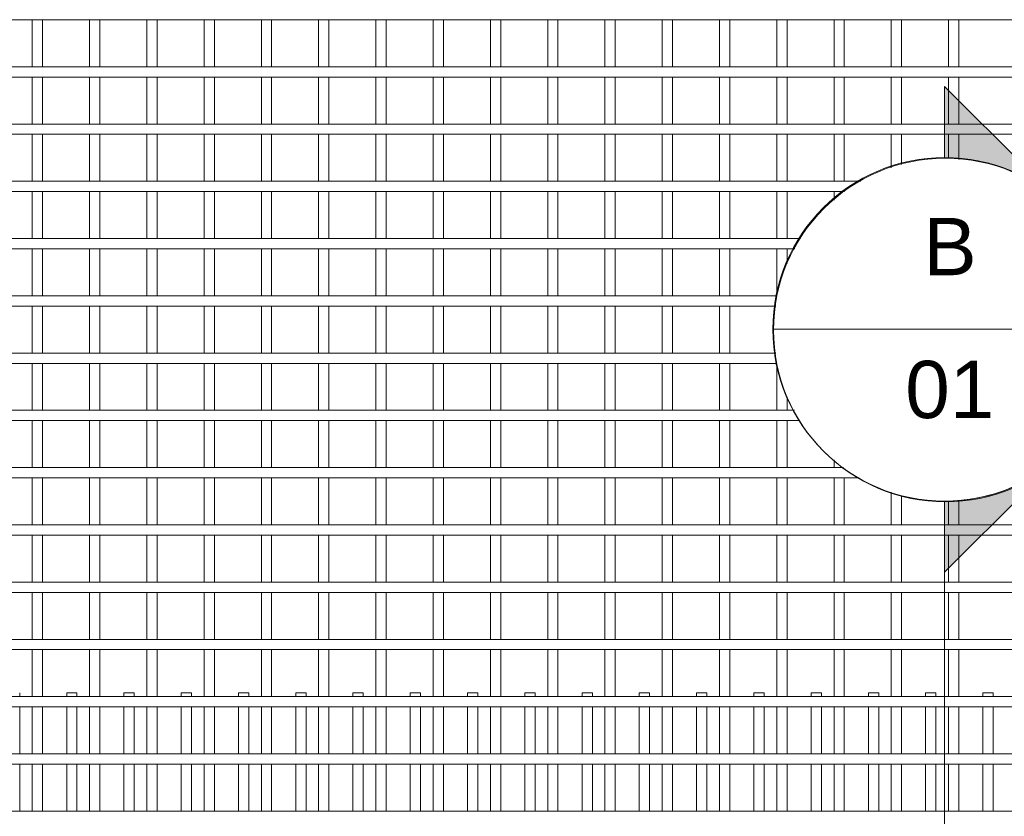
# Model space of a CAD drawing. Header units: millimetres. Extents: x 270 to 8201, y -488 to 3349.
# Tile 4 of 9: x 2025 to 3745, y 1951 to 3342. Entities that reach past the tile are written whole.
import ezdxf

# ---------------------------------------------------------------- set-up
doc = ezdxf.new("R2010")
doc.units = ezdxf.units.MM
for name, color, linetype, lineweight in [('A-DETL-THIN', 151, 'Continuous', 18), ('A-GENM', 13, 'Continuous', 18), ('G-ANNO-SYMB', 111, 'Continuous', 9)]:
    doc.layers.add(name, color=color, linetype=linetype, lineweight=lineweight)
doc.styles.add('Arial', font='arial.ttf', dxfattribs={"height": 100})

# ---------------------------------------------------------------- blocks, each defined once
blk = doc.blocks.new('United Steel Ductile SE91 Small Mesh - United Steel Ductile SE91 Small Mesh-261679-Level 1')
at = {"layer": 'A-GENM'}
for p, q in [((-3520.8, -6.9), (-3520.8, 0)), ((-3438.8, 0), (-3438.8, -6.9)), ((-3420.8, 0), (-3438.8, 0)), ((-3420.8, -6.9), (-3420.8, 0)), ((-3338.8, 0), (-3338.8, -6.9)), ((-3320.8, 0), (-3338.8, 0)), ((-3320.8, -6.9), (-3320.8, 0)), ((-3238.9, 0), (-3238.9, -6.9)), ((-3220.9, 0), (-3238.9, 0)), ((-3220.9, -6.9), (-3220.9, 0)), ((-3138.9, 0), (-3138.9, -7)), ((-3120.9, 0), (-3138.9, 0)), ((-3120.9, -7), (-3120.9, 0)), ((-3038.9, 0), (-3038.9, -7)), ((-3020.9, 0), (-3038.9, 0)), ((-3020.9, -7), (-3020.9, 0)), ((-2938.9, 0), (-2938.9, -7)), ((-2920.9, 0), (-2938.9, 0)), ((-2920.9, -7), (-2920.9, 0)), ((-2838.9, 0), (-2838.9, -6.9)), ((-2820.9, 0), (-2838.9, 0)), ((-2820.9, -6.9), (-2820.9, 0)), ((-2738.9, 0), (-2738.9, -6.9)), ((-2720.9, 0), (-2738.9, 0)), ((-2720.9, -6.9), (-2720.9, 0)), ((-2638.9, 0), (-2638.9, -6.9)), ((-2620.9, 0), (-2638.9, 0)), ((-2620.9, -6.9), (-2620.9, 0)), ((-2538.9, 0), (-2538.9, -6.9)), ((-2520.9, 0), (-2538.9, 0)), ((-2520.9, -6.9), (-2520.9, 0)), ((-2438.9, 0), (-2438.9, -6.9)), ((-2420.9, 0), (-2438.9, 0)), ((-2420.9, -6.9), (-2420.9, 0)), ((-2338.9, 0), (-2338.9, -6.9)), ((-2320.9, 0), (-2338.9, 0)), ((-2320.9, -6.9), (-2320.9, 0)), ((-2238.9, 0), (-2238.9, -6.9)), ((-2220.9, 0), (-2238.9, 0)), ((-2220.9, -6.9), (-2220.9, 0)), ((-2138.9, 0), (-2138.9, -6.9)), ((-2120.9, 0), (-2138.9, 0)), ((-2120.9, -6.9), (-2120.9, 0)), ((-2038.9, 0), (-2038.9, -6.9)), ((-2020.9, 0), (-2038.9, 0)), ((-2020.9, -6.9), (-2020.9, 0)), ((-1938.9, 0), (-1938.9, -6.9)), ((-1920.9, 0), (-1938.9, 0)), ((-1920.9, -6.9), (-1920.9, 0)), ((-1838.9, 0), (-1838.9, -6.9)), ((-1820.9, 0), (-1838.9, 0)), ((-1820.9, -6.9), (-1820.9, 0)), ((-3520.8, -106.5), (-3520.8, -24.9)), ((-3438.8, -24.9), (-3438.8, -106.5)), ((-3420.8, -106.5), (-3420.8, -24.9)), ((-3338.8, -24.9), (-3338.8, -106.5)), ((-3320.8, -106.5), (-3320.8, -24.9)), ((-3238.9, -24.9), (-3238.9, -106.9)), ((-3220.9, -106.5), (-3220.9, -24.9)), ((-3138.9, -24.9), (-3138.9, -106.5)), ((-3120.9, -106.5), (-3120.9, -24.9)), ((-3038.9, -24.9), (-3038.9, -106.5)), ((-3020.9, -106.5), (-3020.9, -24.9)), ((-2938.9, -24.9), (-2938.9, -106.5)), ((-2920.9, -107), (-2920.9, -24.9)), ((-2838.9, -24.9), (-2838.9, -106.5)), ((-2820.9, -106.5), (-2820.9, -24.9)), ((-2738.9, -24.9), (-2738.9, -106.5)), ((-2720.9, -106.5), (-2720.9, -24.9)), ((-2638.9, -24.9), (-2638.9, -106.5)), ((-2620.9, -106.5), (-2620.9, -24.9)), ((-2538.9, -24.9), (-2538.9, -106.8)), ((-2520.9, -106.5), (-2520.9, -24.9)), ((-2438.9, -24.9), (-2438.9, -106.5)), ((-2420.9, -106.5), (-2420.9, -24.9)), ((-2338.9, -24.9), (-2338.9, -106.5)), ((-2320.9, -106.5), (-2320.9, -24.9)), ((-2238.9, -24.9), (-2238.9, -106.5)), ((-2220.9, -106.8), (-2220.9, -24.9)), ((-2138.9, -24.9), (-2138.9, -106.5)), ((-2120.9, -106.5), (-2120.9, -24.9)), ((-2038.9, -24.9), (-2038.9, -106.5)), ((-2020.9, -106.5), (-2020.9, -24.9)), ((-1938.9, -24.9), (-1938.9, -106.5)), ((-1920.9, -106.5), (-1920.9, -24.9)), ((-1838.9, -24.9), (-1838.9, -106.8)), ((-1820.9, -106.5), (-1820.9, -24.9)), ((-3520.8, -206.9), (-3520.8, -124.8)), ((-3438.8, -124.8), (-3438.8, -206.9)), ((-3420.8, -206.9), (-3420.8, -124.8)), ((-3338.8, -124.8), (-3338.8, -206.9)), ((-3320.8, -206.9), (-3320.8, -124.8)), ((-3238.9, -124.8), (-3238.9, -206.9)), ((-3220.9, -206.9), (-3220.9, -124.8)), ((-3138.9, -124.8), (-3138.9, -206.9)), ((-3120.9, -206.9), (-3120.9, -124.8)), ((-3038.9, -124.8), (-3038.9, -206.9)), ((-3020.9, -206.9), (-3020.9, -124.8)), ((-2938.9, -124.7), (-2938.9, -206.9)), ((-2920.9, -206.9), (-2920.9, -124.7)), ((-2838.9, -124.8), (-2838.9, -206.8)), ((-2820.9, -206.8), (-2820.9, -124.9)), ((-2738.9, -124.9), (-2738.9, -206.8)), ((-2720.9, -206.8), (-2720.9, -124.9)), ((-2638.9, -124.9), (-2638.9, -206.8)), ((-2620.9, -206.8), (-2620.9, -124.9)), ((-2538.9, -124.9), (-2538.9, -206.8)), ((-2520.9, -206.8), (-2520.9, -124.9)), ((-2438.9, -124.9), (-2438.9, -206.8)), ((-2420.9, -206.8), (-2420.9, -124.9)), ((-2338.9, -124.9), (-2338.9, -206.8)), ((-2320.9, -206.8), (-2320.9, -124.9)), ((-2238.9, -124.9), (-2238.9, -206.8)), ((-2220.9, -206.8), (-2220.9, -124.9)), ((-2138.9, -124.9), (-2138.9, -206.8)), ((-2120.9, -206.8), (-2120.9, -124.9)), ((-2038.9, -124.9), (-2038.9, -206.8)), ((-2020.9, -206.8), (-2020.9, -124.9)), ((-1938.9, -124.9), (-1938.9, -206.8)), ((-1920.9, -206.8), (-1920.9, -124.9)), ((-1838.9, -124.9), (-1838.9, -206.8)), ((-1820.9, -206.8), (-1820.9, -124.9))]:
    blk.add_line(p, q, dxfattribs=at)
blk = doc.blocks.new('United Steel Ductile SE91 Small Mesh - United Steel Ductile SE91 Small Mesh-V1-Level 1')
at = {"layer": 'A-GENM'}
for p, q in [((-4560, -524.8), (0, -524.8)), ((-3438.8, -524.7), (-3438.8, -606.9)), ((-3420.8, -606.9), (-3420.8, -524.7)), ((-3338.8, -524.7), (-3338.8, -606.9)), ((-3320.8, -606.9), (-3320.8, -524.7)), ((-3238.9, -524.7), (-3238.9, -606.9)), ((-3220.9, -606.9), (-3220.9, -524.7)), ((-3138.9, -524.7), (-3138.9, -606.9)), ((-3120.9, -606.9), (-3120.9, -524.7)), ((-3038.9, -524.7), (-3038.9, -606.9)), ((-3020.9, -606.9), (-3020.9, -524.7)), ((-2938.9, -524.7), (-2938.9, -606.9)), ((-2920.9, -606.9), (-2920.9, -524.7)), ((-2838.9, -524.7), (-2838.9, -606.9)), ((-2820.9, -606.8), (-2820.9, -524.8)), ((-2738.9, -524.8), (-2738.9, -606.8)), ((-2720.9, -606.8), (-2720.9, -524.8)), ((-2638.9, -524.8), (-2638.9, -606.8)), ((-2620.9, -606.8), (-2620.9, -524.8)), ((-2538.9, -524.8), (-2538.9, -606.8)), ((-2520.9, -606.8), (-2520.9, -524.8)), ((-2438.9, -524.8), (-2438.9, -606.8)), ((-2420.9, -606.8), (-2420.9, -524.8)), ((-2338.9, -524.8), (-2338.9, -606.8)), ((-2320.9, -606.8), (-2320.9, -524.8)), ((-2238.9, -524.8), (-2238.9, -606.8)), ((-2220.9, -606.8), (-2220.9, -524.8)), ((-2138.9, -524.8), (-2138.9, -606.8)), ((-2120.9, -606.8), (-2120.9, -524.8)), ((-2038.9, -524.8), (-2038.9, -606.8)), ((-2020.9, -606.8), (-2020.9, -524.8)), ((-1938.9, -524.8), (-1938.9, -606.8)), ((-1920.9, -606.8), (-1920.9, -524.8)), ((-1838.9, -524.8), (-1838.9, -606.8)), ((-1820.9, -606.8), (-1820.9, -524.8)), ((0, -606.8), (-4560, -606.8)), ((-4560, -624.8), (0, -624.8)), ((-3438.8, -624.7), (-3438.8, -706.8)), ((-3420.8, -706.8), (-3420.8, -624.7)), ((-3338.8, -624.7), (-3338.8, -706.8)), ((-3320.8, -706.8), (-3320.8, -624.7)), ((-3238.9, -624.7), (-3238.9, -706.9)), ((-3220.9, -706.9), (-3220.9, -624.7)), ((-3138.9, -624.7), (-3138.9, -706.9)), ((-3120.9, -706.9), (-3120.9, -624.7)), ((-3038.9, -624.7), (-3038.9, -706.9)), ((-3020.9, -706.9), (-3020.9, -624.7)), ((-2938.9, -624.7), (-2938.9, -706.9)), ((-2920.9, -706.9), (-2920.9, -624.7)), ((-2838.9, -624.7), (-2838.9, -706.9)), ((-2820.9, -706.8), (-2820.9, -624.8)), ((-2738.9, -624.8), (-2738.9, -706.8)), ((-2720.9, -706.8), (-2720.9, -624.8)), ((-2638.9, -624.8), (-2638.9, -706.8)), ((-2620.9, -706.8), (-2620.9, -624.8)), ((-2538.9, -624.8), (-2538.9, -706.8)), ((-2520.9, -706.8), (-2520.9, -624.8)), ((-2438.9, -624.8), (-2438.9, -706.8)), ((-2420.9, -706.8), (-2420.9, -624.8)), ((-2338.9, -624.8), (-2338.9, -706.8)), ((-2320.9, -706.8), (-2320.9, -624.8)), ((-2238.9, -624.8), (-2238.9, -706.8)), ((-2220.9, -706.8), (-2220.9, -624.8)), ((-2138.9, -624.8), (-2138.9, -706.8)), ((-2120.9, -706.8), (-2120.9, -624.8)), ((-2038.9, -624.8), (-2038.9, -706.8)), ((-2020.9, -706.8), (-2020.9, -624.8)), ((-1938.9, -624.8), (-1938.9, -706.8)), ((-1920.9, -706.8), (-1920.9, -624.8)), ((-1838.9, -624.8), (-1838.9, -706.8)), ((-1820.9, -706.8), (-1820.9, -624.8)), ((0, -706.8), (-4560, -706.8)), ((-4560, -724.8), (0, -724.8)), ((-3438.8, -724.7), (-3438.8, -806.8)), ((-3420.8, -806.8), (-3420.8, -724.7)), ((-3338.8, -724.7), (-3338.8, -806.8)), ((-3320.8, -806.8), (-3320.8, -724.7)), ((-3238.9, -724.7), (-3238.9, -806.8)), ((-3220.9, -806.8), (-3220.9, -724.7)), ((-3138.9, -724.7), (-3138.9, -806.8)), ((-3120.9, -806.8), (-3120.9, -724.7)), ((-3038.9, -724.7), (-3038.9, -806.8)), ((-3020.9, -806.9), (-3020.9, -724.7)), ((-2938.9, -724.7), (-2938.9, -806.9)), ((-2920.9, -806.9), (-2920.9, -724.7)), ((-2838.9, -724.6), (-2838.9, -806.9)), ((-2820.9, -806.7), (-2820.9, -724.8)), ((-2738.9, -724.8), (-2738.9, -806.7)), ((-2720.9, -806.7), (-2720.9, -724.8)), ((-2638.9, -724.8), (-2638.9, -806.7)), ((-2620.9, -806.7), (-2620.9, -724.8)), ((-2538.9, -724.8), (-2538.9, -806.7)), ((-2520.9, -806.7), (-2520.9, -724.8)), ((-2438.9, -724.8), (-2438.9, -806.7)), ((-2420.9, -806.7), (-2420.9, -724.8)), ((-2338.9, -724.8), (-2338.9, -806.7)), ((-2320.9, -806.7), (-2320.9, -724.8)), ((-2238.9, -724.8), (-2238.9, -806.7)), ((-2220.9, -806.7), (-2220.9, -724.8)), ((-2138.9, -724.8), (-2138.9, -806.7)), ((-2120.9, -806.7), (-2120.9, -724.8)), ((-2038.9, -724.8), (-2038.9, -806.7)), ((-2020.9, -806.7), (-2020.9, -724.8)), ((-1938.9, -724.8), (-1938.9, -783.2)), ((-1920.9, -777.7), (-1920.9, -724.8)), ((-1838.9, -724.8), (-1838.9, -767.1)), ((-1820.9, -768.9), (-1820.9, -724.8)), ((-1991.9, -806.7), (-4560, -806.7)), ((-4560, -824.7), (-2020.6, -824.7)), ((-3438.8, -824.7), (-3438.8, -906.8)), ((-3420.8, -906.8), (-3420.8, -824.7)), ((-3338.8, -824.7), (-3338.8, -906.8)), ((-3320.8, -906.8), (-3320.8, -824.7)), ((-3238.9, -824.7), (-3238.9, -906.8)), ((-3220.9, -906.8), (-3220.9, -824.7)), ((-3138.9, -824.7), (-3138.9, -906.8)), ((-3120.9, -906.8), (-3120.9, -824.6)), ((-3038.9, -824.6), (-3038.9, -906.8)), ((-3020.9, -906.8), (-3020.9, -824.6)), ((-2938.9, -824.6), (-2938.9, -906.8)), ((-2920.9, -906.8), (-2920.9, -824.6)), ((-2838.9, -824.6), (-2838.9, -906.8)), ((-2820.9, -906.7), (-2820.9, -824.7)), ((-2738.9, -824.7), (-2738.9, -906.7)), ((-2720.9, -906.7), (-2720.9, -824.7)), ((-2638.9, -824.7), (-2638.9, -906.7)), ((-2620.9, -906.7), (-2620.9, -824.7)), ((-2538.9, -824.7), (-2538.9, -906.7)), ((-2520.9, -906.7), (-2520.9, -824.7)), ((-2438.9, -824.7), (-2438.9, -906.7)), ((-2420.9, -906.7), (-2420.9, -824.7)), ((-2338.9, -824.7), (-2338.9, -906.7)), ((-2320.9, -906.7), (-2320.9, -824.7)), ((-2238.9, -824.7), (-2238.9, -906.7)), ((-2220.9, -906.7), (-2220.9, -824.7)), ((-2138.9, -824.7), (-2138.9, -906.7)), ((-2120.9, -906.7), (-2120.9, -824.7)), ((-2038.9, -824.7), (-2038.9, -839.8)), ((-2097.7, -906.7), (-4560, -906.7)), ((-4560, -924.7), (-2107.3, -924.7)), ((-3438.8, -924.7), (-3438.8, -1006.8)), ((-3420.8, -1006.8), (-3420.8, -924.7)), ((-3338.8, -924.6), (-3338.8, -1006.8)), ((-3320.8, -1006.8), (-3320.8, -924.6)), ((-3238.9, -924.6), (-3238.9, -1006.8)), ((-3220.9, -1006.8), (-3220.9, -924.6)), ((-3138.9, -924.6), (-3138.9, -1006.8)), ((-3120.9, -1006.8), (-3120.9, -924.6)), ((-3038.9, -924.6), (-3038.9, -1006.8)), ((-3020.9, -1006.8), (-3020.9, -924.6)), ((-2938.9, -924.6), (-2938.9, -1006.8)), ((-2920.9, -1006.8), (-2920.9, -924.6)), ((-2838.9, -924.6), (-2838.9, -1006.8)), ((-2820.9, -1006.7), (-2820.9, -924.7)), ((-2738.9, -924.7), (-2738.9, -1006.7)), ((-2720.9, -1006.7), (-2720.9, -924.7)), ((-2638.9, -924.7), (-2638.9, -1006.7)), ((-2620.9, -1006.7), (-2620.9, -924.7)), ((-2538.9, -924.7), (-2538.9, -1006.7)), ((-2520.9, -1006.7), (-2520.9, -924.7)), ((-2438.9, -924.7), (-2438.9, -1006.7)), ((-2420.9, -1006.7), (-2420.9, -924.7)), ((-2338.9, -924.7), (-2338.9, -1006.7)), ((-2320.9, -1006.7), (-2320.9, -924.7)), ((-2238.9, -924.7), (-2238.9, -1006.7)), ((-2220.9, -1006.7), (-2220.9, -924.7)), ((-2138.9, -924.7), (-2138.9, -1006.7)), ((-2120.9, -950.1), (-2120.9, -924.7)), ((-2138.4, -1006.7), (-4560, -1006.7)), ((-4560, -1024.7), (-2140.5, -1024.7)), ((-3438.8, -1024.6), (-3438.8, -1106.8)), ((-3420.8, -1106.8), (-3420.8, -1024.6)), ((-3338.8, -1024.6), (-3338.8, -1106.8)), ((-3320.8, -1106.8), (-3320.8, -1024.6)), ((-3238.9, -1024.6), (-3238.9, -1106.8)), ((-3220.9, -1106.8), (-3220.9, -1024.6)), ((-3138.9, -1024.6), (-3138.9, -1106.8)), ((-3120.9, -1106.8), (-3120.9, -1024.6)), ((-3038.9, -1024.6), (-3038.9, -1106.8)), ((-3020.9, -1106.8), (-3020.9, -1024.6)), ((-2938.9, -1024.6), (-2938.9, -1106.8)), ((-2920.9, -1106.8), (-2920.9, -1024.6)), ((-2838.9, -1024.6), (-2838.9, -1106.8)), ((-2820.9, -1106.7), (-2820.9, -1024.7)), ((-2738.9, -1024.7), (-2738.9, -1106.7)), ((-2720.9, -1106.7), (-2720.9, -1024.7)), ((-2638.9, -1024.7), (-2638.9, -1106.7)), ((-2620.9, -1106.7), (-2620.9, -1024.7)), ((-2538.9, -1024.7), (-2538.9, -1106.7)), ((-2520.9, -1106.7), (-2520.9, -1024.7)), ((-2438.9, -1024.7), (-2438.9, -1106.7)), ((-2420.9, -1106.7), (-2420.9, -1024.7)), ((-2338.9, -1024.7), (-2338.9, -1106.7)), ((-2320.9, -1106.7), (-2320.9, -1024.7)), ((-2238.9, -1024.7), (-2238.9, -1106.7)), ((-2220.9, -1106.7), (-2220.9, -1024.7)), ((-2140.6, -1106.7), (-4560, -1106.7)), ((-4560, -1124.7), (-2138.8, -1124.7)), ((-3438.8, -1124.6), (-3438.8, -1206.8)), ((-3420.8, -1206.8), (-3420.8, -1124.6)), ((-3338.8, -1124.6), (-3338.8, -1206.8)), ((-3320.8, -1206.8), (-3320.8, -1124.6)), ((-3238.9, -1124.6), (-3238.9, -1206.8)), ((-3220.9, -1206.8), (-3220.9, -1124.6)), ((-3138.9, -1124.6), (-3138.9, -1206.8)), ((-3120.9, -1206.8), (-3120.9, -1124.6)), ((-3038.9, -1124.6), (-3038.9, -1206.8)), ((-3020.9, -1206.8), (-3020.9, -1124.6)), ((-2938.9, -1124.6), (-2938.9, -1206.8)), ((-2920.9, -1206.8), (-2920.9, -1124.6)), ((-2838.9, -1124.6), (-2838.9, -1206.8)), ((-2820.9, -1206.7), (-2820.9, -1124.7)), ((-2738.9, -1124.7), (-2738.9, -1206.7)), ((-2720.9, -1206.7), (-2720.9, -1124.7)), ((-2638.9, -1124.7), (-2638.9, -1206.7)), ((-2620.9, -1206.7), (-2620.9, -1124.7)), ((-2538.9, -1124.7), (-2538.9, -1206.7)), ((-2520.9, -1206.7), (-2520.9, -1124.7)), ((-2438.9, -1124.7), (-2438.9, -1206.7)), ((-2420.9, -1206.7), (-2420.9, -1124.7)), ((-2338.9, -1124.7), (-2338.9, -1206.7)), ((-2320.9, -1206.7), (-2320.9, -1124.7)), ((-2238.9, -1124.7), (-2238.9, -1206.7)), ((-2220.9, -1206.7), (-2220.9, -1124.7)), ((-2138.9, -1124.7), (-2138.9, -1206.7)), ((-2120.9, -1206.7), (-2120.9, -1183)), ((-2108.2, -1206.7), (-4560, -1206.7)), ((-4560, -1224.7), (-2098.6, -1224.7)), ((-3438.8, -1224.6), (-3438.8, -1306.7)), ((-3420.8, -1306.7), (-3420.8, -1224.6)), ((-3338.8, -1224.6), (-3338.8, -1306.8)), ((-3320.8, -1306.8), (-3320.8, -1224.6)), ((-3238.9, -1224.6), (-3238.9, -1306.8)), ((-3220.9, -1306.8), (-3220.9, -1224.6)), ((-3138.9, -1224.6), (-3138.9, -1306.8)), ((-3120.9, -1306.8), (-3120.9, -1224.6)), ((-3038.9, -1224.6), (-3038.9, -1306.8)), ((-3020.9, -1306.8), (-3020.9, -1224.6)), ((-2938.9, -1224.6), (-2938.9, -1306.8)), ((-2920.9, -1306.8), (-2920.9, -1224.6)), ((-2838.9, -1224.6), (-2838.9, -1306.8)), ((-2820.9, -1306.7), (-2820.9, -1224.7)), ((-2738.9, -1224.7), (-2738.9, -1306.7)), ((-2720.9, -1306.7), (-2720.9, -1224.7)), ((-2638.9, -1224.7), (-2638.9, -1306.7)), ((-2620.9, -1306.7), (-2620.9, -1224.7)), ((-2538.9, -1224.7), (-2538.9, -1306.7)), ((-2520.9, -1306.7), (-2520.9, -1224.7)), ((-2438.9, -1224.7), (-2438.9, -1306.7)), ((-2420.9, -1306.7), (-2420.9, -1224.7)), ((-2338.9, -1224.7), (-2338.9, -1306.7)), ((-2320.9, -1306.7), (-2320.9, -1224.7)), ((-2238.9, -1224.7), (-2238.9, -1306.7)), ((-2220.9, -1306.7), (-2220.9, -1224.7)), ((-2138.9, -1224.7), (-2138.9, -1306.7)), ((-2120.9, -1306.7), (-2120.9, -1224.7)), ((-2038.9, -1293.3), (-2038.9, -1306.7)), ((-2022.6, -1306.7), (-4560, -1306.7)), ((-4560, -1324.7), (-1995, -1324.7)), ((-3438.8, -1324.6), (-3438.8, -1406.7)), ((-3420.8, -1406.7), (-3420.8, -1324.6)), ((-3338.8, -1324.6), (-3338.8, -1406.7)), ((-3320.8, -1406.7), (-3320.8, -1324.6)), ((-3238.9, -1324.6), (-3238.9, -1406.7)), ((-3220.9, -1406.7), (-3220.9, -1324.6)), ((-3138.9, -1324.6), (-3138.9, -1406.8)), ((-3120.9, -1406.8), (-3120.9, -1324.6)), ((-3038.9, -1324.6), (-3038.9, -1406.8)), ((-3020.9, -1406.8), (-3020.9, -1324.6)), ((-2938.9, -1324.6), (-2938.9, -1406.8)), ((-2920.9, -1406.8), (-2920.9, -1324.6)), ((-2838.9, -1324.6), (-2838.9, -1406.8)), ((-2820.9, -1406.7), (-2820.9, -1324.7)), ((-2738.9, -1324.7), (-2738.9, -1406.7)), ((-2720.9, -1406.7), (-2720.9, -1324.7)), ((-2638.9, -1324.7), (-2638.9, -1406.7)), ((-2620.9, -1406.7), (-2620.9, -1324.7)), ((-2538.9, -1324.7), (-2538.9, -1406.7)), ((-2520.9, -1406.7), (-2520.9, -1324.7)), ((-2438.9, -1324.7), (-2438.9, -1406.7)), ((-2420.9, -1406.7), (-2420.9, -1324.7)), ((-2338.9, -1324.7), (-2338.9, -1406.7)), ((-2320.9, -1406.7), (-2320.9, -1324.7)), ((-2238.9, -1324.7), (-2238.9, -1406.7)), ((-2220.9, -1406.7), (-2220.9, -1324.7)), ((-2138.9, -1324.7), (-2138.9, -1406.7)), ((-2120.9, -1406.7), (-2120.9, -1324.7)), ((-2038.9, -1324.7), (-2038.9, -1406.7)), ((-2020.9, -1406.7), (-2020.9, -1324.7)), ((-1938.9, -1349.9), (-1938.9, -1406.7)), ((-1920.9, -1406.7), (-1920.9, -1355.4)), ((-1838.9, -1366), (-1838.9, -1406.7)), ((-1820.9, -1406.7), (-1820.9, -1364.2)), ((0, -1406.7), (-4560, -1406.7)), ((-4560, -1424.7), (0, -1424.7)), ((-3438.8, -1424.6), (-3438.8, -1506.7)), ((-3420.8, -1506.7), (-3420.8, -1424.6)), ((-3338.8, -1424.6), (-3338.8, -1506.7)), ((-3320.8, -1506.7), (-3320.8, -1424.6)), ((-3238.9, -1424.6), (-3238.9, -1506.7)), ((-3220.9, -1506.7), (-3220.9, -1424.6)), ((-3138.9, -1424.6), (-3138.9, -1506.7)), ((-3120.9, -1506.7), (-3120.9, -1424.6)), ((-3038.9, -1424.6), (-3038.9, -1506.7)), ((-3020.9, -1506.7), (-3020.9, -1424.6)), ((-2938.9, -1424.5), (-2938.9, -1506.7)), ((-2920.9, -1506.7), (-2920.9, -1424.5)), ((-2838.9, -1424.5), (-2838.9, -1506.8)), ((-2820.9, -1506.6), (-2820.9, -1424.7)), ((-2738.9, -1424.7), (-2738.9, -1506.6)), ((-2720.9, -1506.6), (-2720.9, -1424.7)), ((-2638.9, -1424.7), (-2638.9, -1506.6)), ((-2620.9, -1506.6), (-2620.9, -1424.7)), ((-2538.9, -1424.7), (-2538.9, -1506.6)), ((-2520.9, -1506.6), (-2520.9, -1424.7)), ((-2438.9, -1424.7), (-2438.9, -1506.6)), ((-2420.9, -1506.6), (-2420.9, -1424.7)), ((-2338.9, -1424.7), (-2338.9, -1506.6)), ((-2320.9, -1506.6), (-2320.9, -1424.7)), ((-2238.9, -1424.7), (-2238.9, -1506.6)), ((-2220.9, -1506.6), (-2220.9, -1424.7)), ((-2138.9, -1424.7), (-2138.9, -1506.6)), ((-2120.9, -1506.6), (-2120.9, -1424.7)), ((-2038.9, -1424.7), (-2038.9, -1506.6)), ((-2020.9, -1506.6), (-2020.9, -1424.7)), ((-1938.9, -1424.7), (-1938.9, -1506.6)), ((-1920.9, -1506.6), (-1920.9, -1424.7)), ((-1838.9, -1424.7), (-1838.9, -1506.6)), ((-1820.9, -1506.6), (-1820.9, -1424.7)), ((0, -1506.6), (-4560, -1506.6)), ((-4560, -1524.6), (0, -1524.6)), ((-3438.8, -1524.6), (-3438.8, -1606.7)), ((-3420.8, -1606.7), (-3420.8, -1524.6)), ((-3338.8, -1524.6), (-3338.8, -1606.7)), ((-3320.8, -1606.7), (-3320.8, -1524.6)), ((-3238.9, -1524.6), (-3238.9, -1606.7)), ((-3220.9, -1606.7), (-3220.9, -1524.5)), ((-3138.9, -1524.5), (-3138.9, -1606.7)), ((-3120.9, -1606.7), (-3120.9, -1524.5)), ((-3038.9, -1524.5), (-3038.9, -1606.7)), ((-3020.9, -1606.7), (-3020.9, -1524.5)), ((-2938.9, -1524.5), (-2938.9, -1606.7)), ((-2920.9, -1606.7), (-2920.9, -1524.5)), ((-2838.9, -1524.5), (-2838.9, -1606.7)), ((-2820.9, -1606.6), (-2820.9, -1524.6)), ((-2738.9, -1524.6), (-2738.9, -1606.6)), ((-2720.9, -1606.6), (-2720.9, -1524.6)), ((-2638.9, -1524.6), (-2638.9, -1606.6)), ((-2620.9, -1606.6), (-2620.9, -1524.6)), ((-2538.9, -1524.6), (-2538.9, -1606.6)), ((-2520.9, -1606.6), (-2520.9, -1524.6)), ((-2438.9, -1524.6), (-2438.9, -1606.6)), ((-2420.9, -1606.6), (-2420.9, -1524.6)), ((-2338.9, -1524.6), (-2338.9, -1606.6)), ((-2320.9, -1606.6), (-2320.9, -1524.6)), ((-2238.9, -1524.6), (-2238.9, -1606.6)), ((-2220.9, -1606.6), (-2220.9, -1524.6)), ((-2138.9, -1524.6), (-2138.9, -1606.6)), ((-2120.9, -1606.6), (-2120.9, -1524.6)), ((-2038.9, -1524.6), (-2038.9, -1606.6)), ((-2020.9, -1606.6), (-2020.9, -1524.6)), ((-1938.9, -1524.6), (-1938.9, -1606.6)), ((-1920.9, -1606.6), (-1920.9, -1524.6)), ((-1838.9, -1524.6), (-1838.9, -1606.6)), ((-1820.9, -1606.6), (-1820.9, -1524.6)), ((0, -1606.6), (-4560, -1606.6)), ((-4560, -1624.6), (0, -1624.6)), ((-3438.8, -1624.5), (-3438.8, -1706.7)), ((-3420.8, -1706.7), (-3420.8, -1624.5)), ((-3338.8, -1624.5), (-3338.8, -1706.7)), ((-3320.8, -1706.7), (-3320.8, -1624.5)), ((-3238.9, -1624.5), (-3238.9, -1706.7)), ((-3220.9, -1706.7), (-3220.9, -1624.5)), ((-3138.9, -1624.5), (-3138.9, -1706.7)), ((-3120.9, -1706.7), (-3120.9, -1624.5)), ((-3038.9, -1624.5), (-3038.9, -1706.7)), ((-3020.9, -1706.7), (-3020.9, -1624.5)), ((-2938.9, -1624.5), (-2938.9, -1706.7)), ((-2920.9, -1706.7), (-2920.9, -1624.5)), ((-2838.9, -1624.5), (-2838.9, -1706.7)), ((-2820.9, -1706.6), (-2820.9, -1624.6)), ((-2738.9, -1624.6), (-2738.9, -1706.6)), ((-2720.9, -1706.6), (-2720.9, -1624.6)), ((-2638.9, -1624.6), (-2638.9, -1706.6)), ((-2620.9, -1706.6), (-2620.9, -1624.6)), ((-2538.9, -1624.6), (-2538.9, -1706.6)), ((-2520.9, -1706.6), (-2520.9, -1624.6)), ((-2438.9, -1624.6), (-2438.9, -1706.6)), ((-2420.9, -1706.6), (-2420.9, -1624.6)), ((-2338.9, -1624.6), (-2338.9, -1706.6)), ((-2320.9, -1706.6), (-2320.9, -1624.6)), ((-2238.9, -1624.6), (-2238.9, -1706.6)), ((-2220.9, -1706.6), (-2220.9, -1624.6)), ((-2138.9, -1624.6), (-2138.9, -1706.6)), ((-2120.9, -1706.6), (-2120.9, -1624.6)), ((-2038.9, -1624.6), (-2038.9, -1706.6)), ((-2020.9, -1706.6), (-2020.9, -1624.6)), ((-1938.9, -1624.6), (-1938.9, -1706.6)), ((-1920.9, -1706.6), (-1920.9, -1624.6)), ((-1838.9, -1624.6), (-1838.9, -1706.6)), ((-1820.9, -1706.6), (-1820.9, -1624.6)), ((0, -1706.6), (-4560, -1706.6)), ((-4560, -1724.6), (0, -1724.6)), ((-3438.8, -1724.7), (-3438.8, -1806.2)), ((-3420.8, -1806.7), (-3420.8, -1724.7)), ((-3338.8, -1724.7), (-3338.8, -1806.2)), ((-3320.8, -1806.2), (-3320.8, -1724.7)), ((-3238.9, -1724.7), (-3238.9, -1806.2)), ((-3220.9, -1806.2), (-3220.9, -1724.7)), ((-3138.9, -1724.7), (-3138.9, -1806.2)), ((-3120.9, -1806.2), (-3120.9, -1724.7)), ((-3038.9, -1724.7), (-3038.9, -1806.2)), ((-3020.9, -1806.2), (-3020.9, -1724.7)), ((-2938.9, -1724.7), (-2938.9, -1806.2)), ((-2920.9, -1806.7), (-2920.9, -1724.7)), ((-2838.9, -1724.7), (-2838.9, -1806.2)), ((-2820.9, -1806.2), (-2820.9, -1724.7)), ((-2738.9, -1724.7), (-2738.9, -1806.2)), ((-2720.9, -1806.6), (-2720.9, -1724.7)), ((-2638.9, -1724.7), (-2638.9, -1806.2)), ((-2620.9, -1806.2), (-2620.9, -1724.7)), ((-2538.9, -1724.7), (-2538.9, -1806.2)), ((-2520.9, -1806.2), (-2520.9, -1724.7)), ((-2438.9, -1724.7), (-2438.9, -1806.2)), ((-2420.9, -1806.2), (-2420.9, -1724.7)), ((-2338.9, -1724.7), (-2338.9, -1806.2)), ((-2320.9, -1806.2), (-2320.9, -1724.7)), ((-2238.9, -1724.7), (-2238.9, -1806.2)), ((-2220.9, -1806.6), (-2220.9, -1724.7)), ((-2138.9, -1724.7), (-2138.9, -1806.2)), ((-2120.9, -1806.2), (-2120.9, -1724.7)), ((-2038.9, -1724.7), (-2038.9, -1806.2)), ((-2020.9, -1806.6), (-2020.9, -1724.7)), ((-1938.9, -1724.7), (-1938.9, -1806.2)), ((-1920.9, -1806.2), (-1920.9, -1724.7)), ((-1838.9, -1724.7), (-1838.9, -1806.2)), ((-1820.9, -1806.2), (-1820.9, -1724.7)), ((0, -1806.6), (-4560, -1806.6)), ((-4560, -1824.6), (0, -1824.6)), ((-3438.8, -1824.5), (-3438.8, -1906.7)), ((-3420.8, -1906.7), (-3420.8, -1824.5)), ((-3338.8, -1824.5), (-3338.8, -1906.7)), ((-3320.8, -1906.7), (-3320.8, -1824.5)), ((-3238.9, -1824.5), (-3238.9, -1906.7)), ((-3220.9, -1906.7), (-3220.9, -1824.5)), ((-3138.9, -1824.5), (-3138.9, -1906.7)), ((-3120.9, -1906.7), (-3120.9, -1824.5)), ((-3038.9, -1824.5), (-3038.9, -1906.7)), ((-3020.9, -1906.7), (-3020.9, -1824.5)), ((-2938.9, -1824.5), (-2938.9, -1906.7)), ((-2920.9, -1906.7), (-2920.9, -1824.5)), ((-2838.9, -1824.5), (-2838.9, -1906.7)), ((-2820.9, -1906.6), (-2820.9, -1824.6)), ((-2738.9, -1824.6), (-2738.9, -1906.6)), ((-2720.9, -1906.6), (-2720.9, -1824.6)), ((-2638.9, -1824.6), (-2638.9, -1906.6)), ((-2620.9, -1906.6), (-2620.9, -1824.6)), ((-2538.9, -1824.6), (-2538.9, -1906.6)), ((-2520.9, -1906.6), (-2520.9, -1824.6)), ((-2438.9, -1824.6), (-2438.9, -1906.6)), ((-2420.9, -1906.6), (-2420.9, -1824.6)), ((-2338.9, -1824.6), (-2338.9, -1906.6)), ((-2320.9, -1906.6), (-2320.9, -1824.6)), ((-2238.9, -1824.6), (-2238.9, -1906.6)), ((-2220.9, -1906.6), (-2220.9, -1824.6)), ((-2138.9, -1824.6), (-2138.9, -1906.6)), ((-2120.9, -1906.6), (-2120.9, -1824.6)), ((-2038.9, -1824.6), (-2038.9, -1906.6)), ((-2020.9, -1906.6), (-2020.9, -1824.6)), ((-1938.9, -1824.6), (-1938.9, -1906.6)), ((-1920.9, -1906.6), (-1920.9, -1824.6)), ((-1838.9, -1824.6), (-1838.9, -1906.6)), ((-1820.9, -1906.6), (-1820.9, -1824.6)), ((0, -1906.6), (-4560, -1906.6))]:
    blk.add_line(p, q, dxfattribs=at)
blk = doc.blocks.new('Section - M_Section Head - Filled-1049-Level 1')
at = {"layer": 'G-ANNO-SYMB'}
h = blk.add_hatch(color=256, dxfattribs=at)
edge = h.paths.add_edge_path()
edge.add_line((-6, 8.485), (-6, 6))
edge.add_arc((-6, 0), 6, 90, 135)
edge.add_line((-10.243, 4.243), (-6, 8.485))
h = blk.add_hatch(color=256, dxfattribs=at)
edge = h.paths.add_edge_path()
edge.add_line((-6, 8.485), (-1.757, 4.243))
edge.add_arc((-6, 0), 6, 45, 90)
edge.add_line((-6, 6), (-6, 8.485))
h = blk.add_hatch(color=256, dxfattribs=at)
edge = h.paths.add_edge_path()
edge.add_line((-14.485, 0), (-10.243, 4.243))
edge.add_arc((-6, 0), 6, 135, 180)
edge.add_line((-12, 0), (-14.485, 0))
h = blk.add_hatch(color=256, dxfattribs=at)
edge = h.paths.add_edge_path()
edge.add_line((2.485, 0), (0, 0))
edge.add_arc((-6, 0), 6, 360, 405)
edge.add_line((-1.757, 4.243), (2.485, 0))
for p, q in [((-6, 8.485), (-14.485, 0)), ((-6, 8.485), (-10.243, 4.243)), ((-6, 8.485), (2.485, 0)), ((-6, 6), (-6, 8.485)), ((-6, 8.485), (-6, 6)), ((-1.757, 4.243), (-6, 8.485)), ((-10.243, 4.243), (-14.485, 0)), ((2.485, 0), (-1.757, 4.243)), ((-14.485, 0), (-12, 0)), ((0, 0), (2.485, 0)), ((-12, 0), (-14.485, 0)), ((0, 0), (2.485, 0))]:
    blk.add_line(p, q, dxfattribs=at)
for start, end in [(360, 180), (90, 135), (45, 90), (135, 180), (360, 45), (180, 360)]:
    blk.add_arc((-6, 0), 6, start, end, dxfattribs=at)

msp = doc.modelspace()

# ---------------------------------------------------------------- linework, layer by layer
at = {"layer": 'A-DETL-THIN'}
for start, end in [(360, 180), (180, 360)]:
    msp.add_arc((3641.7, 2800.5), 300, start, end, dxfattribs=at)
at = {"layer": 'G-ANNO-SYMB'}
for p, q in [((3340.5, 2801.7), (3940.5, 2801.7)), ((3640.5, 2501.7), (3640.5, 1822.4))]:
    msp.add_line(p, q, dxfattribs=at)

# ---------------------------------------------------------------- block references
at = {"layer": 'A-GENM'}
for name, p in [('United Steel Ductile SE91 Small Mesh - United Steel Ductile SE91 Small Mesh-V1-Level 1', (5486.3, 3867)), ('United Steel Ductile SE91 Small Mesh - United Steel Ductile SE91 Small Mesh-261679-Level 1', (5546.3, 2167.3))]:
    msp.add_blockref(name, p, dxfattribs=at)
at = {"layer": 'G-ANNO-SYMB', "xscale": 49.99999999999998, "yscale": 49.99999999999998, "zscale": 49.99999999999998, "rotation": 269.9999999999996}
msp.add_blockref('Section - M_Section Head - Filled-1049-Level 1', (3640.5, 2501.7), dxfattribs=at)

# ---------------------------------------------------------------- texts
at = {"layer": 'G-ANNO-SYMB', "char_height": 100, "attachment_point": 1, "style": 'Arial'}
for s, insert, width in [('B', (3603.3, 2996.2), 116.245), ('01', (3571.8, 2746.7), 192.405)]:
    msp.add_mtext(s, dxfattribs=dict(at, insert=insert, width=width))

doc.saveas('drawing.dxf')
